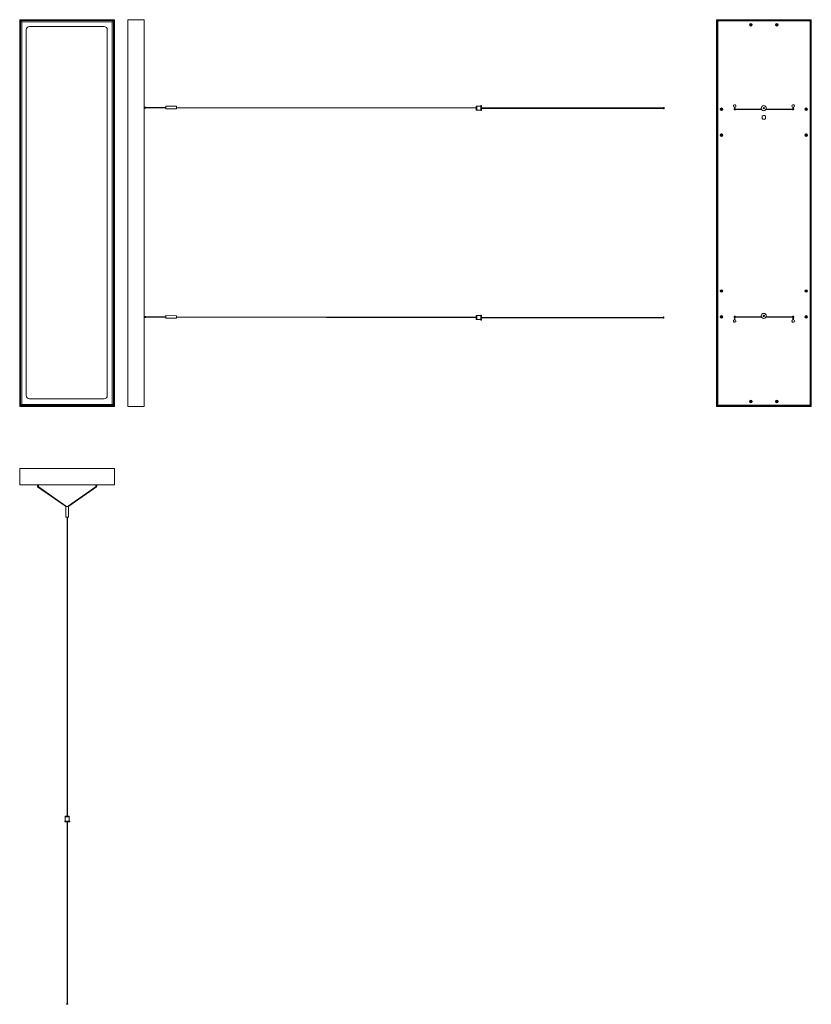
# Model space of a CAD drawing. Header units: millimetres. Extents: x 100 to 338, y -5 to 291.
import ezdxf

# ---------------------------------------------------------------- set-up
doc = ezdxf.new("R2010")
doc.units = ezdxf.units.MM
doc.header["$MEASUREMENT"] = 0
doc.layers.add('Visible (ANSI)', color=7, linetype='Continuous', lineweight=0)

msp = doc.modelspace()

# ---------------------------------------------------------------- linework, layer by layer
at = {"layer": 'Visible (ANSI)', "color": 18, "lineweight": 0, "true_color": 0x000000}
for p, q in [((100.06, 291.45), (100.08, 291.43)), ((100.06, 291.45), (100.06, 174.93)), ((100.08, 291.43), (100.06, 291.45)), ((128.6, 291.45), (100.06, 291.45)), ((100.33, 291.18), (100.08, 291.43)), ((100.08, 291.43), (100.33, 291.18)), ((100.33, 291.18), (100.35, 291.16)), ((100.35, 291.16), (100.33, 291.18)), ((100.38, 291.13), (100.35, 291.16)), ((100.35, 175.23), (100.35, 291.16)), ((100.35, 291.16), (100.38, 291.13)), ((100.35, 291.16), (128.31, 291.16)), ((100.69, 290.82), (100.38, 291.13)), ((100.38, 291.13), (100.69, 290.82)), ((100.69, 290.82), (100.72, 290.79)), ((100.72, 290.79), (100.69, 290.82)), ((100.72, 175.59), (100.72, 290.79)), ((100.72, 290.79), (127.94, 290.79)), ((127.94, 290.79), (127.97, 290.82)), ((127.97, 290.82), (127.94, 290.79)), ((127.94, 290.79), (127.94, 175.59)), ((128.28, 291.13), (127.97, 290.82)), ((127.97, 290.82), (128.28, 291.13)), ((128.31, 291.16), (128.28, 291.13)), ((128.28, 291.13), (128.31, 291.16)), ((128.31, 291.16), (128.33, 291.18)), ((128.33, 291.18), (128.31, 291.16)), ((128.31, 291.16), (128.31, 175.23)), ((128.58, 291.43), (128.33, 291.18)), ((128.33, 291.18), (128.58, 291.43)), ((128.58, 291.43), (128.6, 291.45)), ((128.6, 291.45), (128.58, 291.43)), ((128.6, 174.93), (128.6, 291.45)), ((132.64, 291.43), (132.64, 174.96)), ((137.5, 291.45), (132.66, 291.45)), ((137.5, 291.45), (132.66, 291.45)), ((137.52, 174.96), (137.52, 291.43)), ((309.95, 291.45), (309.97, 291.43)), ((309.95, 291.45), (309.95, 174.93)), ((309.97, 291.43), (309.95, 291.45)), ((338.49, 291.45), (309.95, 291.45)), ((310.22, 291.18), (309.97, 291.43)), ((309.97, 291.43), (310.22, 291.18)), ((310.22, 291.18), (310.24, 291.16)), ((310.24, 291.16), (310.22, 291.18)), ((310.26, 291.13), (310.24, 291.16)), ((310.24, 175.23), (310.24, 291.16)), ((310.24, 291.16), (310.26, 291.13)), ((310.24, 291.16), (338.2, 291.16)), ((310.39, 291), (310.26, 291.13)), ((310.26, 291.13), (310.39, 291)), ((310.34, 175.52), (310.34, 290.86)), ((310.53, 291.06), (337.9, 291.06)), ((338.17, 291.13), (338.04, 291)), ((338.04, 291), (338.17, 291.13)), ((338.1, 290.86), (338.1, 175.52)), ((338.2, 291.16), (338.17, 291.13)), ((338.17, 291.13), (338.2, 291.16)), ((338.2, 291.16), (338.22, 291.18)), ((338.22, 291.18), (338.2, 291.16)), ((338.2, 291.16), (338.2, 175.23)), ((338.46, 291.43), (338.22, 291.18)), ((338.22, 291.18), (338.46, 291.43)), ((338.46, 291.43), (338.49, 291.45)), ((338.49, 291.45), (338.46, 291.43)), ((338.49, 174.93), (338.49, 291.45)), ((102.01, 178.23), (102.01, 288.4)), ((102.99, 289.37), (125.47, 289.37)), ((126.45, 288.4), (126.45, 178.23)), ((320.17, 289.94), (320.24, 290.06)), ((320.24, 289.81), (320.17, 289.94)), ((320.24, 290.06), (320.38, 290.06)), ((320.38, 289.81), (320.24, 289.81)), ((320.38, 290.06), (320.45, 289.94)), ((320.45, 289.94), (320.38, 289.81)), ((327.99, 289.94), (328.06, 290.06)), ((328.06, 289.81), (327.99, 289.94)), ((328.06, 290.06), (328.2, 290.06)), ((328.2, 289.81), (328.06, 289.81)), ((328.2, 290.06), (328.27, 289.94)), ((328.27, 289.94), (328.2, 289.81)), ((137.52, 265.13), (138.01, 265.13)), ((137.52, 264.84), (138.01, 264.84)), ((138.01, 264.84), (138.01, 265.13)), ((138.01, 265.05), (138.11, 265.05)), ((138.01, 264.93), (138.11, 264.93)), ((138.12, 265.05), (143.98, 265.05)), ((138.12, 264.93), (143.98, 264.93)), ((144.08, 265.05), (143.98, 265.05)), ((144.08, 264.93), (143.98, 264.93)), ((144.08, 265.39), (144.07, 264.82)), ((147.3, 264.58), (144.07, 264.61)), ((147.31, 265.36), (144.08, 265.39)), ((147.31, 265.36), (147.3, 264.58)), ((237.51, 264.88), (147.3, 265.05)), ((237.51, 264.77), (147.3, 264.94)), ((237.61, 265.37), (237.51, 265.37)), ((237.51, 264.24), (237.51, 265.37)), ((237.51, 264.24), (237.61, 264.24)), ((237.61, 265.37), (237.61, 265.39)), ((237.71, 265.39), (237.61, 265.39)), ((237.61, 264.22), (237.61, 264.24)), ((237.71, 264.22), (237.61, 264.22)), ((237.71, 264.22), (237.71, 265.39)), ((238.98, 265.39), (237.71, 265.39)), ((237.71, 264.22), (237.71, 265.39)), ((238.98, 264.22), (237.71, 264.22)), ((238.98, 264.05), (238.98, 265.56)), ((239.17, 265.56), (238.98, 265.56)), ((239.17, 264.05), (238.98, 264.05)), ((239.17, 264.05), (239.17, 265.56)), ((293.93, 264.86), (239.17, 264.86)), ((293.93, 264.74), (239.17, 264.74)), ((293.93, 264.61), (293.93, 265)), ((294.13, 265), (293.93, 265)), ((294.13, 264.61), (293.93, 264.61)), ((294.13, 264.61), (294.13, 265)), ((311.32, 264.47), (311.39, 264.59)), ((311.39, 264.35), (311.32, 264.47)), ((311.39, 264.59), (311.53, 264.59)), ((311.53, 264.35), (311.39, 264.35)), ((311.53, 264.59), (311.6, 264.47)), ((311.6, 264.47), (311.53, 264.35)), ((315.34, 264.65), (315.34, 265.07)), ((315.42, 264.53), (323.46, 264.53)), ((315.42, 264.41), (323.52, 264.41)), ((315.5, 265.07), (315.5, 264.65)), ((324.82, 264.41), (333.02, 264.41)), ((324.88, 264.53), (333.02, 264.53)), ((332.94, 264.65), (332.94, 265.07)), ((333.09, 265.07), (333.09, 264.65)), ((336.83, 264.47), (336.9, 264.59)), ((336.9, 264.35), (336.83, 264.47)), ((336.9, 264.59), (337.04, 264.59)), ((337.04, 264.35), (336.9, 264.35)), ((337.04, 264.59), (337.12, 264.47)), ((337.12, 264.47), (337.04, 264.35)), ((323.71, 261.71), (323.71, 262.35)), ((324.73, 262.35), (324.73, 261.71)), ((311.32, 256.65), (311.39, 256.77)), ((311.39, 256.53), (311.32, 256.65)), ((311.39, 256.77), (311.53, 256.77)), ((311.53, 256.53), (311.39, 256.53)), ((311.53, 256.77), (311.6, 256.65)), ((311.6, 256.65), (311.53, 256.53)), ((336.83, 256.65), (336.9, 256.77)), ((336.9, 256.53), (336.83, 256.65)), ((336.9, 256.77), (337.04, 256.77)), ((337.04, 256.53), (336.9, 256.53)), ((337.04, 256.77), (337.12, 256.65)), ((337.12, 256.65), (337.04, 256.53)), ((311.32, 209.73), (311.39, 209.85)), ((311.39, 209.61), (311.32, 209.73)), ((311.39, 209.85), (311.53, 209.85)), ((311.53, 209.61), (311.39, 209.61)), ((311.53, 209.85), (311.6, 209.73)), ((311.6, 209.73), (311.53, 209.61)), ((336.83, 209.73), (336.9, 209.85)), ((336.9, 209.61), (336.83, 209.73)), ((336.9, 209.85), (337.04, 209.85)), ((337.04, 209.61), (336.9, 209.61)), ((337.04, 209.85), (337.12, 209.73)), ((337.12, 209.73), (337.04, 209.61)), ((137.52, 202.06), (138.01, 202.06)), ((137.52, 201.76), (138.01, 201.76)), ((138.01, 201.76), (138.01, 202.06)), ((138.01, 201.97), (138.11, 201.97)), ((138.01, 201.85), (138.11, 201.85)), ((138.11, 201.97), (143.98, 201.97)), ((138.11, 201.85), (143.98, 201.85)), ((144.07, 201.97), (143.98, 201.97)), ((144.07, 201.85), (143.98, 201.85)), ((144.07, 202.31), (144.07, 201.74)), ((147.3, 202.29), (144.07, 202.31)), ((147.3, 202.29), (147.29, 201.51)), ((237.5, 201.8), (147.3, 201.97)), ((237.51, 201.69), (147.3, 201.86)), ((237.6, 202.3), (237.51, 202.3)), ((237.51, 201.16), (237.51, 202.3)), ((237.6, 202.3), (237.6, 202.31)), ((237.7, 202.31), (237.6, 202.31)), ((237.7, 201.14), (237.7, 202.31)), ((238.97, 202.31), (237.7, 202.31)), ((237.7, 201.14), (237.7, 202.31)), ((238.97, 200.97), (238.97, 202.49)), ((239.17, 202.49), (238.97, 202.49)), ((239.17, 200.97), (239.17, 202.49)), ((293.93, 201.79), (239.17, 201.79)), ((293.93, 201.53), (293.93, 201.92)), ((294.12, 201.92), (293.93, 201.92)), ((294.12, 201.53), (294.12, 201.92)), ((311.32, 201.91), (311.39, 202.03)), ((311.39, 201.79), (311.32, 201.91)), ((311.39, 202.03), (311.53, 202.03)), ((311.53, 201.79), (311.39, 201.79)), ((311.53, 202.03), (311.6, 201.91)), ((311.6, 201.91), (311.53, 201.79)), ((315.34, 201.07), (315.34, 201.71)), ((315.42, 201.97), (323.46, 201.97)), ((315.42, 201.85), (323.52, 201.85)), ((315.5, 201.71), (315.5, 201.07)), ((324.82, 201.85), (333.02, 201.85)), ((324.88, 201.97), (333.02, 201.97)), ((332.94, 201.07), (332.94, 201.71)), ((333.09, 201.71), (333.09, 201.07)), ((336.83, 201.91), (336.9, 202.03)), ((336.9, 201.79), (336.83, 201.91)), ((336.9, 202.03), (337.04, 202.03)), ((337.04, 201.79), (336.9, 201.79)), ((337.04, 202.03), (337.12, 201.91)), ((337.12, 201.91), (337.04, 201.79)), ((147.29, 201.51), (144.07, 201.53)), ((237.51, 201.16), (237.6, 201.16)), ((237.6, 201.14), (237.6, 201.16)), ((237.7, 201.14), (237.6, 201.14)), ((238.97, 201.14), (237.7, 201.14)), ((239.17, 200.97), (238.97, 200.97)), ((293.93, 201.67), (239.17, 201.67)), ((294.12, 201.53), (293.93, 201.53)), ((100.08, 174.96), (100.33, 175.2)), ((100.33, 175.2), (100.08, 174.96)), ((100.35, 175.23), (100.33, 175.2)), ((100.33, 175.2), (100.35, 175.23)), ((100.35, 175.23), (100.38, 175.25)), ((100.38, 175.25), (100.35, 175.23)), ((128.31, 175.23), (100.35, 175.23)), ((100.38, 175.25), (100.69, 175.57)), ((100.69, 175.57), (100.38, 175.25)), ((100.72, 175.59), (100.69, 175.57)), ((100.69, 175.57), (100.72, 175.59)), ((127.94, 175.59), (100.72, 175.59)), ((125.47, 177.25), (102.99, 177.25)), ((127.97, 175.57), (127.94, 175.59)), ((127.94, 175.59), (127.97, 175.57)), ((127.97, 175.57), (128.28, 175.25)), ((128.28, 175.25), (127.97, 175.57)), ((128.28, 175.25), (128.31, 175.23)), ((128.31, 175.23), (128.28, 175.25)), ((128.33, 175.2), (128.31, 175.23)), ((128.31, 175.23), (128.33, 175.2)), ((128.33, 175.2), (128.58, 174.96)), ((128.58, 174.96), (128.33, 175.2)), ((309.97, 174.96), (310.22, 175.2)), ((310.22, 175.2), (309.97, 174.96)), ((310.24, 175.23), (310.22, 175.2)), ((310.22, 175.2), (310.24, 175.23)), ((310.24, 175.23), (310.26, 175.25)), ((310.26, 175.25), (310.24, 175.23)), ((338.2, 175.23), (310.24, 175.23)), ((310.26, 175.25), (310.39, 175.38)), ((310.39, 175.38), (310.26, 175.25)), ((337.9, 175.32), (310.53, 175.32)), ((320.17, 176.45), (320.24, 176.57)), ((320.24, 176.33), (320.17, 176.45)), ((320.24, 176.57), (320.38, 176.57)), ((320.38, 176.33), (320.24, 176.33)), ((320.38, 176.57), (320.45, 176.45)), ((320.45, 176.45), (320.38, 176.33)), ((327.99, 176.45), (328.06, 176.57)), ((328.06, 176.33), (327.99, 176.45)), ((328.06, 176.57), (328.2, 176.57)), ((328.2, 176.33), (328.06, 176.33)), ((328.2, 176.57), (328.27, 176.45)), ((328.27, 176.45), (328.2, 176.33)), ((338.04, 175.38), (338.17, 175.25)), ((338.17, 175.25), (338.04, 175.38)), ((338.17, 175.25), (338.2, 175.23)), ((338.2, 175.23), (338.17, 175.25)), ((338.22, 175.2), (338.2, 175.23)), ((338.2, 175.23), (338.22, 175.2)), ((338.22, 175.2), (338.46, 174.96)), ((338.46, 174.96), (338.22, 175.2)), ((100.08, 174.96), (100.06, 174.93)), ((100.06, 174.93), (100.08, 174.96)), ((100.06, 174.93), (128.6, 174.93)), ((128.6, 174.93), (128.58, 174.96)), ((128.58, 174.96), (128.6, 174.93)), ((137.5, 174.93), (132.66, 174.93)), ((137.5, 174.93), (132.66, 174.93)), ((309.97, 174.96), (309.95, 174.93)), ((309.95, 174.93), (309.97, 174.96)), ((309.95, 174.93), (338.49, 174.93)), ((338.49, 174.93), (338.46, 174.96)), ((338.46, 174.96), (338.49, 174.93)), ((100.06, 151.41), (100.06, 156.25)), ((100.06, 151.41), (100.06, 156.25)), ((128.58, 156.27), (100.08, 156.27)), ((128.6, 151.41), (128.6, 156.25)), ((128.6, 151.41), (128.6, 156.25)), ((100.08, 151.39), (128.58, 151.39)), ((105.39, 150.9), (105.39, 151.39)), ((105.68, 150.9), (105.68, 151.39)), ((122.98, 151.39), (122.98, 150.9)), ((123.27, 151.39), (123.27, 150.9)), ((105.68, 150.9), (105.39, 150.9)), ((105.47, 150.77), (105.47, 150.9)), ((105.53, 150.8), (105.47, 150.77)), ((113.81, 144.89), (105.47, 150.77)), ((105.53, 150.8), (105.59, 150.83)), ((105.59, 150.83), (105.59, 150.9)), ((113.88, 144.98), (105.59, 150.83)), ((123.07, 150.83), (114.79, 144.98)), ((123.19, 150.77), (114.85, 144.89)), ((122.98, 150.9), (123.27, 150.9)), ((123.07, 150.9), (123.07, 150.83)), ((123.13, 150.8), (123.07, 150.83)), ((123.13, 150.8), (123.19, 150.77)), ((123.19, 150.9), (123.19, 150.77)), ((113.99, 141.6), (113.99, 144.79)), ((114.77, 141.6), (114.77, 144.82)), ((114.32, 51.39), (114.32, 141.6)), ((114.44, 51.39), (114.44, 141.6)), ((113.79, 51.49), (114.23, 51.49)), ((113.79, 51.29), (113.79, 51.49)), ((113.79, 51.29), (114.97, 51.29)), ((113.79, 50.02), (113.79, 51.29)), ((113.79, 51.29), (114.97, 51.29)), ((114.23, 51.39), (114.23, 51.49)), ((114.23, 51.39), (114.53, 51.39)), ((114.53, 51.49), (114.53, 51.39)), ((114.53, 51.49), (114.97, 51.49)), ((114.97, 51.29), (114.97, 51.49)), ((114.97, 50.02), (114.97, 51.29)), ((113.62, 50.02), (115.14, 50.02)), ((113.62, 49.82), (113.62, 50.02)), ((113.62, 49.82), (115.14, 49.82)), ((114.32, -4.94), (114.32, 49.82)), ((114.44, -4.94), (114.44, 49.82)), ((115.14, 49.82), (115.14, 50.02)), ((114.18, -4.94), (114.58, -4.94)), ((114.18, -5.13), (114.18, -4.94)), ((114.18, -5.13), (114.58, -5.13)), ((114.58, -5.13), (114.58, -4.94))]:
    msp.add_line(p, q, dxfattribs=at)
for points in [[(144.07, 264.82), (144.07, 264.73), (144.07, 264.61)], [(144.07, 201.74), (144.07, 201.65), (144.07, 201.53)]]:
    msp.add_lwpolyline(points, dxfattribs=at)
for centre, radius in [((320.31, 289.94), 0.391), ((320.31, 289.94), 0.376), ((328.13, 289.94), 0.391), ((328.13, 289.94), 0.376), ((311.46, 264.47), 0.391), ((311.46, 264.47), 0.376), ((324.17, 264.8), 0.758), ((324.17, 264.8), 0.196), ((324.17, 264.8), 0.202), ((336.97, 264.47), 0.391), ((336.97, 264.47), 0.376), ((311.46, 256.65), 0.391), ((311.46, 256.65), 0.376), ((336.97, 256.65), 0.391), ((336.97, 256.65), 0.376), ((311.46, 209.73), 0.391), ((311.46, 209.73), 0.376), ((336.97, 209.73), 0.391), ((336.97, 209.73), 0.376), ((311.46, 201.91), 0.391), ((311.46, 201.91), 0.376), ((324.17, 202.24), 0.758), ((324.17, 202.24), 0.196), ((324.17, 202.24), 0.202), ((336.97, 201.91), 0.391), ((336.97, 201.91), 0.376), ((320.31, 176.45), 0.391), ((320.31, 176.45), 0.376), ((328.13, 176.45), 0.391), ((328.13, 176.45), 0.376)]:
    msp.add_circle(centre, radius, dxfattribs=at)
for points in [[(132.66, 291.45), (132.65, 291.45), (132.64, 291.44), (132.64, 291.43)], [(132.66, 291.45), (132.65, 291.45), (132.64, 291.44), (132.64, 291.43)], [(137.52, 291.43), (137.52, 291.44), (137.51, 291.45), (137.5, 291.45)], [(137.52, 291.43), (137.52, 291.44), (137.51, 291.45), (137.5, 291.45)], [(310.53, 291.06), (310.42, 291.06), (310.34, 290.97), (310.34, 290.86)], [(338.1, 290.86), (338.1, 290.97), (338.01, 291.06), (337.9, 291.06)], [(102.99, 289.37), (102.45, 289.37), (102.01, 288.94), (102.01, 288.4)], [(126.45, 288.4), (126.45, 288.94), (126.01, 289.37), (125.47, 289.37)], [(315.5, 264.75), (315.45, 264.77), (315.39, 264.77), (315.34, 264.75)], [(315.61, 264.53), (315.59, 264.58), (315.55, 264.63), (315.5, 264.65)], [(332.94, 264.65), (332.89, 264.63), (332.85, 264.58), (332.83, 264.53)], [(333.09, 264.75), (333.04, 264.77), (332.99, 264.77), (332.94, 264.75)], [(315.5, 201.71), (315.56, 201.73), (315.61, 201.79), (315.63, 201.85)], [(332.8, 201.85), (332.82, 201.79), (332.87, 201.73), (332.94, 201.71)], [(315.34, 201.63), (315.39, 201.61), (315.45, 201.61), (315.5, 201.63)], [(332.94, 201.63), (332.99, 201.61), (333.04, 201.61), (333.09, 201.63)], [(102.01, 178.23), (102.01, 177.69), (102.45, 177.25), (102.99, 177.25)], [(125.47, 177.25), (126.01, 177.25), (126.45, 177.69), (126.45, 178.23)], [(310.34, 175.52), (310.34, 175.41), (310.42, 175.32), (310.53, 175.32)], [(337.9, 175.32), (338.01, 175.32), (338.1, 175.41), (338.1, 175.52)], [(132.64, 174.96), (132.64, 174.94), (132.65, 174.93), (132.66, 174.93)], [(132.64, 174.96), (132.64, 174.94), (132.65, 174.93), (132.66, 174.93)], [(137.5, 174.93), (137.51, 174.93), (137.52, 174.94), (137.52, 174.96)], [(137.5, 174.93), (137.51, 174.93), (137.52, 174.94), (137.52, 174.96)], [(100.08, 156.27), (100.07, 156.27), (100.06, 156.26), (100.06, 156.25)], [(100.08, 156.27), (100.07, 156.27), (100.06, 156.26), (100.06, 156.25)], [(128.6, 156.25), (128.6, 156.26), (128.59, 156.27), (128.58, 156.27)], [(128.6, 156.25), (128.6, 156.26), (128.59, 156.27), (128.58, 156.27)], [(100.06, 151.41), (100.06, 151.4), (100.07, 151.39), (100.08, 151.39)], [(100.06, 151.41), (100.06, 151.4), (100.07, 151.39), (100.08, 151.39)], [(128.58, 151.39), (128.59, 151.39), (128.6, 151.4), (128.6, 151.41)], [(128.58, 151.39), (128.59, 151.39), (128.6, 151.4), (128.6, 151.41)], [(113.81, 144.89), (113.88, 144.83), (113.97, 144.79), (114.05, 144.77)], [(113.88, 144.98), (114.15, 144.79), (114.51, 144.79), (114.79, 144.98)], [(114.71, 144.8), (114.76, 144.83), (114.81, 144.85), (114.85, 144.89)], [(114.77, 144.82), (114.77, 144.82), (114.76, 144.82), (114.75, 144.82)]]:
    msp.add_open_spline(points, degree=3, dxfattribs=at)
for points, knots in [([(138.11, 264.93), (138.13, 264.93), (138.14, 264.95), (138.14, 264.99), (138.14, 265.02), (138.13, 265.05), (138.11, 265.05)], [0, 0, 0, 0, 1, 1, 1, 2, 2, 2, 2]), ([(315.5, 265.07), (315.71, 265.11), (315.85, 265.32), (315.8, 265.53), (315.76, 265.74), (315.55, 265.88), (315.34, 265.83), (315.13, 265.79), (314.99, 265.58), (315.04, 265.37), (315.07, 265.22), (315.19, 265.1), (315.34, 265.07)], [0, 0, 0, 0, 1, 1, 1, 2, 2, 2, 3, 3, 3, 4, 4, 4, 4]), ([(315.34, 264.65), (315.24, 264.61), (315.2, 264.49), (315.24, 264.39), (315.28, 264.29), (315.4, 264.25), (315.5, 264.29), (315.55, 264.32), (315.59, 264.36), (315.61, 264.41)], [0, 0, 0, 0, 1, 1, 1, 2, 2, 2, 3, 3, 3, 3]), ([(315.55, 264.53), (315.52, 264.6), (315.44, 264.64), (315.36, 264.61), (315.29, 264.57), (315.25, 264.49), (315.29, 264.41), (315.32, 264.34), (315.4, 264.3), (315.48, 264.34), (315.51, 264.35), (315.54, 264.38), (315.55, 264.41)], [0, 0, 0, 0, 1, 1, 1, 2, 2, 2, 3, 3, 3, 4, 4, 4, 4]), ([(315.42, 264.53), (315.39, 264.53), (315.36, 264.5), (315.36, 264.47), (315.36, 264.44), (315.39, 264.41), (315.42, 264.41)], [0, 0, 0, 0, 1, 1, 1, 2, 2, 2, 2]), ([(333.09, 265.07), (333.31, 265.11), (333.44, 265.32), (333.4, 265.53), (333.36, 265.74), (333.15, 265.88), (332.94, 265.83), (332.73, 265.79), (332.59, 265.58), (332.63, 265.37), (332.66, 265.22), (332.78, 265.1), (332.94, 265.07)], [0, 0, 0, 0, 1, 1, 1, 2, 2, 2, 3, 3, 3, 4, 4, 4, 4]), ([(332.83, 264.41), (332.86, 264.31), (332.97, 264.25), (333.07, 264.29), (333.18, 264.32), (333.23, 264.43), (333.2, 264.53), (333.18, 264.58), (333.15, 264.63), (333.09, 264.65)], [0, 0, 0, 0, 1, 1, 1, 2, 2, 2, 3, 3, 3, 3]), ([(332.88, 264.41), (332.91, 264.34), (333, 264.3), (333.07, 264.34), (333.15, 264.37), (333.18, 264.46), (333.15, 264.53), (333.12, 264.6), (333.03, 264.64), (332.96, 264.61), (332.92, 264.59), (332.9, 264.56), (332.88, 264.53)], [0, 0, 0, 0, 1, 1, 1, 2, 2, 2, 3, 3, 3, 4, 4, 4, 4]), ([(333.02, 264.41), (333.05, 264.41), (333.07, 264.44), (333.07, 264.47), (333.07, 264.5), (333.05, 264.53), (333.02, 264.53)], [0, 0, 0, 0, 1, 1, 1, 2, 2, 2, 2]), ([(324.73, 262.35), (324.55, 262.63), (324.18, 262.71), (323.9, 262.54), (323.82, 262.49), (323.76, 262.42), (323.71, 262.35)], [0, 0, 0, 0, 1, 1, 1, 2, 2, 2, 2]), ([(323.71, 261.71), (323.89, 261.43), (324.26, 261.34), (324.54, 261.52), (324.61, 261.57), (324.68, 261.63), (324.73, 261.71)], [0, 0, 0, 0, 1, 1, 1, 2, 2, 2, 2]), ([(138.11, 201.85), (138.13, 201.85), (138.14, 201.88), (138.14, 201.91), (138.14, 201.94), (138.13, 201.97), (138.11, 201.97)], [0, 0, 0, 0, 1, 1, 1, 2, 2, 2, 2]), ([(315.63, 201.97), (315.6, 202.09), (315.48, 202.16), (315.36, 202.12), (315.24, 202.09), (315.18, 201.97), (315.21, 201.85), (315.23, 201.79), (315.28, 201.73), (315.34, 201.71)], [0, 0, 0, 0, 1, 1, 1, 2, 2, 2, 3, 3, 3, 3]), ([(315.55, 201.97), (315.52, 202.04), (315.44, 202.08), (315.36, 202.05), (315.29, 202.01), (315.25, 201.93), (315.29, 201.85), (315.32, 201.78), (315.4, 201.74), (315.48, 201.78), (315.51, 201.79), (315.54, 201.82), (315.55, 201.85)], [0, 0, 0, 0, 1, 1, 1, 2, 2, 2, 3, 3, 3, 4, 4, 4, 4]), ([(315.42, 201.97), (315.39, 201.97), (315.36, 201.94), (315.36, 201.91), (315.36, 201.88), (315.39, 201.85), (315.42, 201.85)], [0, 0, 0, 0, 1, 1, 1, 2, 2, 2, 2]), ([(333.09, 201.71), (333.21, 201.75), (333.26, 201.88), (333.22, 201.99), (333.18, 202.1), (333.05, 202.16), (332.94, 202.12), (332.87, 202.09), (332.82, 202.04), (332.8, 201.97)], [0, 0, 0, 0, 1, 1, 1, 2, 2, 2, 3, 3, 3, 3]), ([(332.88, 201.85), (332.91, 201.78), (333, 201.74), (333.07, 201.78), (333.15, 201.81), (333.18, 201.9), (333.15, 201.97), (333.12, 202.04), (333.03, 202.08), (332.96, 202.05), (332.92, 202.03), (332.9, 202), (332.88, 201.97)], [0, 0, 0, 0, 1, 1, 1, 2, 2, 2, 3, 3, 3, 4, 4, 4, 4]), ([(333.02, 201.85), (333.05, 201.85), (333.07, 201.88), (333.07, 201.91), (333.07, 201.94), (333.05, 201.97), (333.02, 201.97)], [0, 0, 0, 0, 1, 1, 1, 2, 2, 2, 2]), ([(315.34, 201.07), (315.13, 201.03), (314.99, 200.82), (315.04, 200.61), (315.08, 200.4), (315.29, 200.26), (315.5, 200.31), (315.71, 200.35), (315.85, 200.56), (315.8, 200.77), (315.77, 200.92), (315.65, 201.04), (315.5, 201.07)], [0, 0, 0, 0, 1, 1, 1, 2, 2, 2, 3, 3, 3, 4, 4, 4, 4]), ([(332.94, 201.07), (332.73, 201.03), (332.59, 200.82), (332.63, 200.61), (332.68, 200.4), (332.88, 200.26), (333.09, 200.31), (333.31, 200.35), (333.44, 200.56), (333.4, 200.77), (333.37, 200.92), (333.25, 201.04), (333.09, 201.07)], [0, 0, 0, 0, 1, 1, 1, 2, 2, 2, 3, 3, 3, 4, 4, 4, 4]), ([(114.66, 144.83), (114.51, 144.83), (114.26, 144.83), (114.11, 144.83), (114.11, 144.83), (114.1, 144.83), (114.1, 144.83)], [0, 0, 0, 0, 1, 1, 1, 2, 2, 2, 2]), ([(114.44, 141.59), (114.65, 141.59), (114.8, 141.6), (114.77, 141.6), (114.73, 141.6), (114.53, 141.6), (114.32, 141.6), (114.11, 141.6), (113.96, 141.6), (113.99, 141.6), (114.02, 141.59), (114.15, 141.59), (114.32, 141.59)], [0, 0, 0, 0, 1, 1, 1, 2, 2, 2, 3, 3, 3, 4, 4, 4, 4])]:
    msp.add_open_spline(points, degree=3, knots=knots, dxfattribs=at)

doc.saveas('drawing.dxf')
